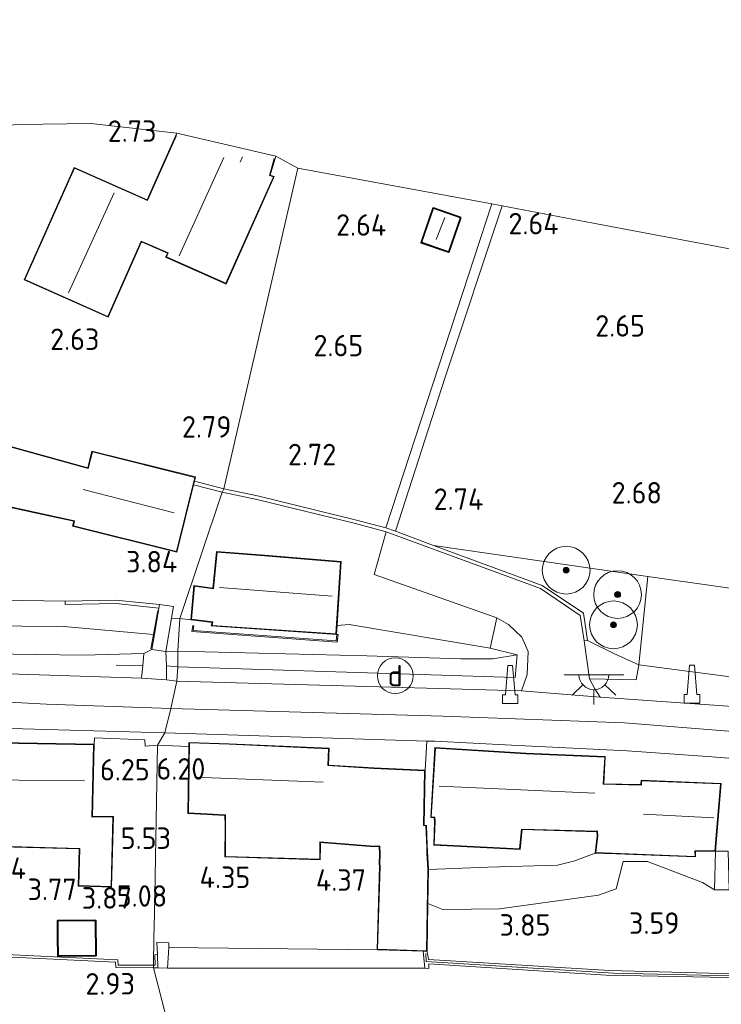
# Model space of a CAD drawing. Extents: x 141961 to 144947, y 416202 to 417778.
# Tile 77 of 122: x 143403 to 143462, y 417427 to 417509. Entities that reach past the tile are written whole.
import ezdxf
from ezdxf.enums import TextEntityAlignment as Align
from ezdxf.lldxf.tags import DXFTag

# ---------------------------------------------------------------- set-up
doc = ezdxf.new("R2010")
doc.units = 0
for name, color, linetype, lineweight in [('B-ME-BV-GELEIDECONSTRUCTIE-S', 210, 'Continuous', 25), ('B-ME-GR-BOOM-S', 90, 'Continuous', 25), ('B-ME-GR-GRAS-GV', 60, 'Continuous', 13), ('B-ME-GR-HAAG-G', 90, 'GR-HAAG1', 13), ('B-ME-GR-PERK-GV', 90, 'Continuous', 13), ('B-ME-GW-TALUD_KRUIN-G', 90, 'Continuous', 18), ('B-ME-GW-TALUD_TEEN-G', 90, 'Continuous', 18), ('B-ME-IE-MEUBILAIR_DIJKPAAL-S', 7, 'Continuous', 25), ('B-ME-IE-MEUBILAIR_WEGMEUBILAIR-S', 7, 'Continuous', 25), ('B-ME-IE-TERREINAFSCHEIDING_DOORGANG-G', 210, 'Continuous', 18), ('B-ME-IE-TERREINAFSCHEIDING_KUNSTMATIG_HEKWERK-G', 20, 'IE-TERREINAFSCHEIDING-KUNSTMATIG', 18), ('B-ME-IE-TERREINAFSCHEIDING_KUNSTMATIG_MUUR-GV', 90, 'Continuous', 18), ('B-ME-KG-GRENS_OPNAME-G', 210, 'KG-OPNAME', 18), ('B-ME-KG-KADASTRAAL_DAKRAND-G', 170, 'Continuous', 18), ('B-ME-KG-KADASTRAAL_NOK-G', 10, 'Continuous', 18), ('B-ME-OB-BEKLEDING_BETON-GV', 253, 'Continuous', 18), ('B-ME-OG-BEBOUWING_BEDRIJVEN-GV', 7, 'Continuous', 18), ('B-ME-OG-BEBOUWING_SCHUUR-GV', 7, 'Continuous', 35), ('B-ME-OG-BEBOUWING_TRAP-GV', 7, 'Continuous', 18), ('B-ME-OG-BEBOUWING_WONINGBOUW-GV', 7, 'Continuous', 18), ('B-ME-OG-HOOGTEPUNT-S', 7, 'Continuous', 25), ('B-ME-OG-TERREIN_GROEN_TUIN-GV', 7, 'Continuous', 18), ('B-ME-VH-VERHARDING_ASFALT-GV', 252, 'Continuous', 18), ('B-ME-VH-VERHARDING_STRAATBAKSTEEN-GV', 252, 'Continuous', 18), ('B-ME-VH-VERHARDING_TEGEL-GV', 252, 'Continuous', 18), ('B-ME-WH-WINTERBED-G', 150, 'WH-WINTERBED', 18)]:
    doc.layers.add(name, color=color, linetype=linetype, lineweight=lineweight)
doc.styles.add('NLCS-ISO', font='NLCS-ISO.ttf')
doc.styles.add('NLCS-ISO-ANNOTATIVE-T18', font='NLCS-ISO.ttf', dxfattribs={"height": 1.8})
doc.styles.get("Standard").update_dxf_attribs({"font": 'arial.ttf'})
doc.linetypes.add('GR-HAAG1', pattern='A,6,[176,NLCS.SHX,S=0.125,R=0,X=0,Y=0],-2', length=8)
doc.linetypes.add('IE-TERREINAFSCHEIDING-KUNSTMATIG', pattern='A,4,[82,NLCS.SHX,S=0.75,R=90,X=0,Y=0],4,-2', length=10)
tags = doc.linetypes.add('KG-OPNAME', pattern='A,5.5,-2,["O",Standard,S=1.8,R=0,X=-0.5,Y=-0.9],-2,5.5,-2,[5,NLCS.SHX,S=0.75,R=0,X=0,Y=0],-2', length=19).pattern_tags.tags
tags[6] = DXFTag(74, 10)
tags = doc.linetypes.add('WH-WINTERBED', pattern='A,6,-3.5,["WB",Standard,S=1.8,R=0,X=-1.5,Y=-0.9],-3.5,6,-3.5,6,-3.5,6,-3.5,6,-3.5', length=51).pattern_tags.tags
tags[6] = DXFTag(74, 10)

# ---------------------------------------------------------------- blocks, each defined once
blk = doc.blocks.new('SAL-HOOGTELABEL-SO')
at = {"color": 0, "linetype": 'ByBlock', "lineweight": -2, "style": 'NLCS-ISO-ANNOTATIVE-T18'}
blk.add_attdef('HOOGTE', text='', height=1.8, dxfattribs=at).set_placement((2.788, 0), align=Align.RIGHT)
blk = doc.blocks.new('SIE-WEG_GELEIDECONSTRUCTIE-SO')
at = {"color": 0, "linetype": 'ByBlock', "lineweight": 18}
blk.add_lwpolyline([(0.402, -0.867), (0.202, 1.587), (-0.202, 1.587), (-0.402, -0.867), (-0.65, -0.867), (-0.65, -1.587), (0.65, -1.587), (0.65, -0.867)], close=True, dxfattribs=at)
blk = doc.blocks.new('SGR-BOOM_01-SO')
at = {"linetype": 'ByBlock', "lineweight": 18}
h = blk.add_hatch(color=0, dxfattribs=at)
h.dxf.hatch_style = 1
edge = h.paths.add_edge_path()
edge.add_arc((0, 0), 0.25, 0, 360)
at = {"color": 0, "linetype": 'ByBlock', "lineweight": 18}
for radius in [2, 0.25]:
    blk.add_circle((0, 0), radius, dxfattribs=at)
blk = doc.blocks.new('SKL-ET_OV_LICHTPUNT-SO')
at = {"color": 0, "linetype": 'ByBlock', "lineweight": 18}
for points in [[(-1.25, 0), (-2.5, 0)], [(1.25, 0), (2.5, 0)], [(-0.915, -0.851), (-1.831, -1.703)], [(0, -1.25), (0, -2.5)], [(0.915, -0.851), (1.831, -1.703)]]:
    blk.add_lwpolyline(points, dxfattribs=at)
blk.add_lwpolyline([(0, 0), (1.25, 0, -1), (-1.25, 0)], format="xyb", close=True, dxfattribs=at)
blk = doc.blocks.new('SIE-DIJKPAAL-SO')
at = {"color": 0, "linetype": 'ByBlock', "lineweight": 18}
blk.add_circle((0, 0), 1.5, dxfattribs=at)
at = {"color": 0, "linetype": 'ByBlock', "lineweight": 18, "style": 'NLCS-ISO'}
blk.add_text('d', height=1.8, dxfattribs=at).set_placement((0, 0), align=Align.MIDDLE_CENTER)

msp = doc.modelspace()

# ---------------------------------------------------------------- linework, layer by layer
at = {"layer": 'B-ME-GR-GRAS-GV'}
for points in [[(143438.54, 417479.495, 2.81), (143434.375, 417466.58, 2.886), (143433.571, 417466.864, 2.88), (143442.471, 417494.05, 2.776), (143443.313, 417493.889, 2.793)], [(143489.728, 417479.276, 3.112), (143487.915, 417474.243, 3.112), (143478.041, 417477.603, 2.675), (143476.705, 417473.966, 2.719), (143486.299, 417470.569, 3.096), (143485.567, 417464.827, 3.148), (143483.414, 417458.945, 3.302), (143467.904, 417461.015, 2.719), (143455.531, 417462.784, 2.796), (143437.572, 417465.399, 2.888), (143434.375, 417466.58, 2.886), (143438.54, 417479.495, 2.81), (143443.313, 417493.889, 2.793), (143450.964, 417492.429, 2.655), (143491.814, 417484.728, 2.873)], [(143455.531, 417462.784, 2.796), (143454.77, 417455.372, 6.264), (143452.684, 417456.324, 6.005), (143450.478, 417457.427, 5.632), (143450.398, 417458.011, 5.082), (143450.14, 417459.704, 4.138), (143446.674, 417462.038, 4.245), (143437.572, 417465.399, 2.888)], [(143383.158, 417458.524, 5.08), (143383.161, 417458.118, 5.14), (143392.476, 417458.176, 4.934), (143392.473, 417458.694, 4.87), (143406.565, 417458.596, 5.213), (143414.094, 417457.93, 5.783), (143414.18, 417457.922, 5.79), (143413.969, 417456.658, 6.532), (143413.297, 417456.318, 6.577), (143408.172, 417456.181, 6.548), (143396.502, 417456.345, 6.512), (143380.604, 417456.048, 6.455), (143381.574, 417463.125, 3.987), (143381.639, 417463.599, 3.822), (143382.525, 417463.563, 3.879), (143382.569, 417460.033, 4.909), (143382.633, 417458.543, 5.076)], [(143535.52, 417445.055, 3.929), (143534.644, 417441.389, 6.297), (143530.242, 417442.008, 6.382), (143519.512, 417444.01, 6.358), (143504.209, 417447.301, 6.408), (143488.063, 417450.517, 6.398), (143477.21, 417452.459, 6.341), (143464.809, 417454.055, 6.236), (143454.77, 417455.372, 6.264), (143455.531, 417462.784, 2.796), (143467.904, 417461.015, 2.719), (143483.414, 417458.945, 3.302), (143487.878, 417457.104, 3.359), (143496.862, 417454.519, 3.322), (143510.03, 417451.184, 3.253), (143535.081, 417445.153, 3.929)], [(143416.146, 417456.533, 6.483), (143415.136, 417456.506, 6.532), (143415.609, 417459.301, 4.637), (143416.31, 417459.276, 4.103)], [(143445.434, 417454.557, 6.498), (143444.953, 417453.19, 6.554), (143416.038, 417453.995, 6.534), (143416.137, 417455.208, 6.628), (143444.41, 417454.322, 6.441), (143444.587, 417456.221, 6.224), (143442.316, 417456.785, 5.694), (143442.877, 417459.308, 5.394), (143443.867, 417458.756, 5.532), (143444.964, 417457.691, 5.967), (143445.503, 417456.492, 6.22)], [(143419.005, 417458.93, 4.111), (143418.942, 417458.64, 4.111), (143429.437, 417457.933, 4.111), (143429.484, 417458.675, 4.111), (143430.489, 417458.751, 4.447), (143442.316, 417456.785, 5.694), (143444.587, 417456.221, 6.224), (143442.548, 417455.886, 6.28), (143439.846, 417455.88, 6.397), (143431.991, 417456.12, 6.398), (143416.146, 417456.533, 6.483), (143416.31, 417459.276, 4.103), (143417.232, 417459.15, 4.111)], [(143417.299, 417458.167, 5.321), (143429.488, 417457.28, 5.596), (143429.567, 417457.919, 4.321), (143429.468, 417457.931, 4.08), (143429.401, 417457.387, 4.08), (143417.417, 417458.258, 4.08), (143417.49, 417458.655, 4.08), (143417.391, 417458.673, 4.021)], [(143396.502, 417456.345, 6.512), (143408.172, 417456.181, 6.548), (143413.297, 417456.318, 6.577), (143413.201, 417455.302, 6.589), (143413.102, 417454.259, 6.601), (143380.465, 417455.308, 6.585), (143380.604, 417456.048, 6.455)], [(143416.146, 417456.533, 6.483), (143416.137, 417455.208, 6.628), (143415.172, 417455.299, 6.565), (143415.136, 417456.506, 6.532)], [(143431.991, 417456.12, 6.398), (143439.846, 417455.88, 6.397), (143442.548, 417455.886, 6.28), (143444.587, 417456.221, 6.224), (143444.41, 417454.322, 6.441), (143416.137, 417455.208, 6.628), (143416.146, 417456.533, 6.483)], [(143416.137, 417455.208, 6.628), (143416.038, 417453.995, 6.534), (143415.19, 417454.131, 6.565), (143415.172, 417455.299, 6.565)], [(143339.638, 417410.301, 2.631), (143320.403, 417409.72, 2.656), (143321.108, 417419.504, 2.631), (143321.822, 417435.377, 2.32), (143334.86, 417434.726, 2.133), (143354.226, 417433.623, 2.195), (143368.434, 417432.842, 2.6), (143376.874, 417432.225, 2.617), (143381.572, 417431.979, 2.942), (143386.805, 417431.639, 2.942), (143394.668, 417431.213, 3.06), (143410.923, 417430.439, 3.06), (143410.938, 417429.986, 3.06), (143414.088, 417429.974, 3.06), (143418.683, 417412.182, 2.471), (143397.275, 417411.731, 2.475), (143384.743, 417411.318, 2.333), (143373.53, 417411.066, 2.556), (143356.588, 417410.777, 2.737)]]:
    msp.add_polyline3d(points, close=True, dxfattribs=at)
for points in [[(143463.443, 417451.816, 6.577), (143451.546, 417452.655, 6.469), (143451.097, 417453.369, 6.538), (143450.647, 417454.196, 6.426), (143454.55, 417454.114, 6.402), (143454.77, 417455.372, 6.264), (143464.809, 417454.055, 6.236)], [(143467.338, 417409.802, 2.571), (143432.093, 417411.821, 2.54), (143418.683, 417412.182, 2.471), (143414.088, 417429.974, 3.06), (143414.455, 417429.972, 3.06), (143415.259, 417429.947, 3.084), (143436.844, 417429.938, 2.711), (143437.189, 417429.896, 2.711), (143437.17, 417430.301, 2.824), (143452.051, 417429.357, 2.719), (143463.658, 417429.133, 2.529)]]:
    msp.add_polyline3d(points, dxfattribs=at)
at = {"layer": 'B-ME-GR-HAAG-G'}
msp.add_polyline3d([(143392.473, 417458.694, 4.87), (143406.565, 417458.596, 5.213), (143414.094, 417457.93, 5.783), (143414.18, 417457.922, 5.79)], dxfattribs=at)
at = {"layer": 'B-ME-GR-PERK-GV'}
msp.add_polyline3d([(143454.77, 417455.372, 6.264), (143454.55, 417454.114, 6.402), (143450.647, 417454.196, 6.426), (143450.189, 417457.385, 6.288), (143450.478, 417457.427, 5.632), (143452.684, 417456.324, 6.005)], close=True, dxfattribs=at)
at = {"layer": 'B-ME-GW-TALUD_KRUIN-G'}
for points in [[(143450.478, 417457.427, 5.632), (143452.684, 417456.324, 6.005), (143454.77, 417455.372, 6.264), (143464.809, 417454.055, 6.236), (143477.21, 417452.459, 6.341), (143488.063, 417450.517, 6.398), (143504.209, 417447.301, 6.408), (143519.512, 417444.01, 6.358), (143530.242, 417442.008, 6.382), (143534.644, 417441.389, 6.297)], [(143380.604, 417456.048, 6.455), (143396.502, 417456.345, 6.512), (143408.172, 417456.181, 6.548), (143413.297, 417456.318, 6.577), (143413.969, 417456.658, 6.532)], [(143415.136, 417456.506, 6.532), (143416.146, 417456.533, 6.483)], [(143416.146, 417456.533, 6.483), (143431.991, 417456.12, 6.398), (143439.846, 417455.88, 6.397), (143442.548, 417455.886, 6.28), (143444.587, 417456.221, 6.224)], [(143437.136, 417438.201, 6.162), (143442.13, 417438.406, 6.274), (143447.956, 417438.584, 6.237), (143449.424, 417438.945, 6.312), (143451.13, 417439.59, 6.414)]]:
    msp.add_polyline3d(points, dxfattribs=at)
at = {"layer": 'B-ME-GW-TALUD_TEEN-G'}
for points in [[(143406.677, 417460.706, 4.321), (143397.751, 417460.871, 4.268), (143392.459, 417460.891, 4.599)], [(143416.31, 417459.276, 4.103), (143415.609, 417459.301, 4.637)], [(143417.232, 417459.15, 4.111), (143416.31, 417459.276, 4.103)], [(143444.587, 417456.221, 6.224), (143442.316, 417456.785, 5.694), (143430.489, 417458.751, 4.447), (143429.484, 417458.675, 4.111)], [(143437.092, 417435.363, 3.99), (143438.348, 417434.862, 4.059), (143443.113, 417434.901, 4.061), (143451.41, 417436.057, 4.095), (143452.87, 417436.598, 4.352), (143453.461, 417438.871, 4.171), (143455.506, 417438.869, 4.171), (143460.11, 417437.106, 4.054), (143461.137, 417436.507, 4.245)]]:
    msp.add_polyline3d(points, dxfattribs=at)
at = {"layer": 'B-ME-IE-TERREINAFSCHEIDING_DOORGANG-G'}
for points in [[(143413.393, 417448.565, 6.463), (143414.42, 417448.628, 6.459)], [(143414.42, 417448.628, 6.459), (143414.991, 417448.605, 6.44)], [(143444.108, 417448.645, 6.449), (143445.249, 417448.588, 6.456)], [(143453.8, 417448.165, 6.503), (143460.55, 417447.688, 6.529)]]:
    msp.add_polyline3d(points, dxfattribs=at)
at = {"layer": 'B-ME-IE-TERREINAFSCHEIDING_KUNSTMATIG_HEKWERK-G'}
for points in [[(143433.571, 417466.864, 2.88), (143442.471, 417494.05, 2.776)], [(143434.375, 417466.58, 2.886), (143438.54, 417479.495, 2.81), (143443.313, 417493.889, 2.793)], [(143483.414, 417458.945, 3.302), (143467.904, 417461.015, 2.719), (143455.531, 417462.784, 2.796), (143437.572, 417465.399, 2.888), (143434.375, 417466.58, 2.886), (143433.571, 417466.864, 2.88)], [(143455.531, 417462.784, 2.796), (143454.77, 417455.372, 6.264), (143454.55, 417454.114, 6.402), (143450.647, 417454.196, 6.426), (143450.189, 417457.385, 6.288)], [(143414.445, 417459.935, 4.706), (143414.094, 417457.93, 5.783), (143413.881, 417456.716, 6.414)], [(143416.137, 417455.208, 6.628), (143415.172, 417455.299, 6.565), (143415.136, 417456.506, 6.532)], [(143444.587, 417456.221, 6.224), (143444.41, 417454.322, 6.441), (143416.137, 417455.208, 6.628)], [(143413.201, 417455.302, 6.589), (143410.977, 417455.35, 6.589)], [(143409.127, 417448.714, 6.636), (143409.159, 417449.254, 6.479), (143413.371, 417449.088, 6.479), (143413.393, 417448.565, 6.463)], [(143437.68, 417448.963, 6.414), (143444.108, 417448.645, 6.449)], [(143417.058, 417448.522, 6.372), (143414.991, 417448.605, 6.44)], [(143445.249, 417448.588, 6.456), (143453.8, 417448.165, 6.503)], [(143460.55, 417447.688, 6.529), (143465.522, 417447.29, 6.665), (143479.315, 417445.224, 6.568)], [(143432.836, 417431.479, 3.875), (143415.381, 417431.663, 4.319)], [(143436.931, 417431.154, 3.715), (143436.967, 417430.487, 3.715), (143452.649, 417429.521, 3.682), (143462.473, 417429.299, 3.185), (143463.659, 417429.31, 2.529), (143467.547, 417429.285, 2.521)], [(143415.259, 417429.947, 3.084), (143436.844, 417429.938, 2.711)]]:
    msp.add_polyline3d(points, dxfattribs=at)
at = {"layer": 'B-ME-IE-TERREINAFSCHEIDING_KUNSTMATIG_MUUR-GV'}
for points in [[(143419.984, 417470.141, 2.832), (143419.86, 417469.86, 3.773), (143417.452, 417470.469, 3.673), (143417.527, 417470.77, 2.832)], [(143450.478, 417457.427, 5.632), (143450.189, 417457.385, 6.288), (143449.863, 417459.529, 6.245), (143446.536, 417461.769, 5.628), (143433.6, 417466.546, 3.966), (143431.043, 417467.221, 4.072), (143422.749, 417469.259, 3.961), (143419.86, 417469.86, 3.773), (143419.984, 417470.141, 2.832), (143422.816, 417469.551, 2.832), (143431.117, 417467.512, 2.832), (143433.571, 417466.864, 2.88), (143434.375, 417466.58, 2.886), (143437.572, 417465.399, 2.888), (143446.674, 417462.038, 4.245), (143450.14, 417459.704, 4.138), (143450.398, 417458.011, 5.082)], [(143410.938, 417460.812, 3.972), (143414.584, 417460.449, 3.98), (143414.546, 417460.119, 4.499), (143410.97, 417460.526, 4.499), (143406.699, 417460.45, 4.321), (143406.677, 417460.706, 4.321)], [(143417.417, 417458.258, 4.08), (143429.401, 417457.387, 4.08), (143429.468, 417457.931, 4.08), (143429.567, 417457.919, 4.321), (143429.488, 417457.28, 5.596), (143417.299, 417458.167, 5.321), (143417.391, 417458.673, 4.021), (143417.49, 417458.655, 4.08)], [(143387.205, 417436.7, 3.998), (143387.012, 417431.828, 3.86), (143394.678, 417431.412, 3.885), (143411.117, 417430.63, 4.142), (143411.131, 417430.185, 4.129), (143414.097, 417430.174, 4.099), (143414.088, 417429.974, 3.06), (143410.938, 417429.986, 3.06), (143410.923, 417430.439, 3.06), (143394.668, 417431.213, 3.06), (143386.805, 417431.639, 2.942), (143381.572, 417431.979, 2.942), (143376.874, 417432.225, 2.617), (143376.884, 417432.425, 3.392), (143381.584, 417432.179, 3.667), (143386.813, 417431.841, 3.636), (143387.005, 417436.707, 3.754)], [(143414.419, 417431.071, 3.723), (143414.455, 417429.972, 3.06), (143414.088, 417429.974, 3.06), (143414.097, 417430.174, 4.099), (143414.248, 417430.173, 4.098), (143414.219, 417431.064, 4.079)], [(143437.145, 417430.661, 3.751), (143452.329, 417429.726, 3.695), (143461.7, 417429.482, 3.297), (143463.659, 417429.441, 2.529), (143463.659, 417429.31, 2.529), (143463.658, 417429.133, 2.529), (143452.051, 417429.357, 2.719), (143437.17, 417430.301, 2.824), (143437.189, 417429.896, 2.711), (143436.844, 417429.938, 2.711), (143436.711, 417431.355, 3.875), (143437.036, 417431.345, 3.7)]]:
    msp.add_polyline3d(points, close=True, dxfattribs=at)
at = {"layer": 'B-ME-KG-GRENS_OPNAME-G'}
for points in [[(143426.204, 417497.037, 3.075), (143424.346, 417498.041, 2.755), (143416.038, 417499.973, 2.755), (143408.852, 417500.783, 2.641), (143402.799, 417500.703, 2.848), (143401.438, 417500.622, 2.718), (143396.939, 417500.643, 2.791), (143396.475, 417500.721, 2.779), (143386.868, 417500.745, 2.909), (143381.646, 417506.484, 3.026), (143375.975, 417509.493, 3.026), (143370.61, 417500.875, 3.026), (143356.952, 417501.279, 2.938), (143355.375, 417501.325, 2.938), (143350.66, 417501.465, 2.788), (143349.381, 417501.502, 2.788), (143346.739, 417501.58, 3.014), (143306.225, 417502.418, 2.453)], [(143566.148, 417471.003, 3.148), (143553.716, 417473.298, 3.075), (143531.128, 417477.521, 3.092), (143495.668, 417484.124, 3.092), (143491.814, 417484.728, 2.873), (143450.964, 417492.429, 2.655), (143443.313, 417493.889, 2.793), (143442.471, 417494.05, 2.776), (143426.204, 417497.037, 3.075)]]:
    msp.add_polyline3d(points, dxfattribs=at)
at = {"layer": 'B-ME-KG-KADASTRAAL_DAKRAND-G'}
msp.add_polyline3d([(143424.223, 417497.836, 5.299), (143423.818, 417496.432, 5.635), (143424.144, 417496.307, 5.635), (143420.154, 417487.383, 5.656), (143415.177, 417489.595, 7.895), (143415.325, 417489.927, 7.895), (143414.245, 417490.408, 5.558), (143413.074, 417490.928, 7.871), (143410.263, 417484.605, 7.871), (143403.319, 417487.691, 7.871), (143407.473, 417497.04, 7.871), (143413.582, 417494.325, 8.386), (143414.225, 417495.771, 5.481), (143416.033, 417499.77, 5.481)], dxfattribs=at)
for points in [[(143438.82, 417490.047, 4.349), (143436.593, 417490.82, 4.274), (143437.573, 417493.642, 4.336), (143439.8, 417492.868, 4.336)], [(143408.631, 417471.854, 7.198), (143408.975, 417473.236, 6.37), (143417.558, 417471.098, 6.37), (143416.013, 417464.892, 6.366), (143407.378, 417467.043, 6.366), (143407.481, 417467.458, 6.703), (143406.074, 417467.763, 6.009), (143401.346, 417468.788, 6.009), (143400.145, 417469.048, 6.577), (143392.175, 417471.236, 6.577), (143393.807, 417476.625, 6.577), (143397.401, 417475.531, 6.577), (143401.757, 417474.125, 6.577), (143401.671, 417473.764, 6.577)], [(143429.39, 417457.986, 6.977), (143419.003, 417458.686, 6.977), (143419.065, 417458.973, 6.973), (143417.286, 417459.194, 6.544), (143417.53, 417461.97, 6.544), (143419.12, 417461.762, 6.855), (143419.432, 417464.826, 6.859), (143423.412, 417464.524, 6.977), (143429.773, 417463.991, 6.977)], [(143408.919, 417442.592, 9.043), (143410.688, 417442.618, 6.505), (143410.537, 417436.794, 6.418), (143407.826, 417436.864, 6.405), (143407.907, 417439.984, 6.461), (143400.104, 417440.186, 6.493), (143400.095, 417439.83, 6.455), (143396.989, 417439.91, 6.455), (143397.051, 417441.748, 7.905), (143393.724, 417441.84, 6.461), (143393.89, 417448.355, 8.499), (143397.045, 417448.467, 9.361), (143397.055, 417448.83, 8.986), (143399.803, 417448.759, 8.961), (143399.817, 417449.295, 8.574), (143401.175, 417449.334, 8.586), (143401.161, 417448.802, 9.018), (143409.075, 417448.665, 9.074)], [(143436.987, 417431.397, 6.451), (143432.887, 417431.527, 6.451), (143433.091, 417438.48, 6.824), (143433.074, 417438.675, 6.451), (143433.093, 417439.489, 6.398), (143433.056, 417440.186, 8.155), (143432.56, 417440.172, 8.419), (143428.03, 417440.528, 8.804), (143428.043, 417440.166, 6.845), (143428.029, 417439.072, 6.873), (143420.118, 417439.312, 6.942), (143420.144, 417441.906, 6.918), (143420.123, 417442.782, 9.433), (143417.037, 417442.964, 9.429), (143417.111, 417448.821, 9.044), (143420.425, 417448.713, 9.08), (143428.776, 417448.334, 9.271), (143428.723, 417446.923, 10.902), (143432.563, 417446.684, 8.581), (143436.827, 417446.483, 8.614), (143436.721, 417441.891, 8.435), (143436.924, 417441.867, 8.09), (143436.999, 417440.022, 8.208), (143437.019, 417439.609, 6.451), (143437.086, 417438.2, 6.707)], [(143437.726, 417448.387, 9.624), (143437.384, 417442.613, 9.959), (143437.683, 417442.603, 10.008), (143437.705, 417442.233, 9.324), (143437.637, 417440.302, 9.324), (143444.781, 417439.94, 9.348), (143444.956, 417441.604, 9.429), (143451.321, 417441.412, 9.437), (143451.339, 417441.043, 9.033), (143451.186, 417439.638, 9.037), (143459.493, 417439.311, 9.041), (143459.48, 417439.782, 9.195), (143461.162, 417439.787, 9.215), (143461.636, 417445.385, 9.215), (143455.016, 417445.649, 9.215), (143455.005, 417445.284, 9.215), (143451.797, 417445.359, 9.235), (143451.918, 417447.639, 9.369), (143445.307, 417447.913, 9.373)], [(143406.119, 417430.982, 5.374), (143406.106, 417432.566, 5.374), (143406.096, 417433.871, 5.374), (143409.204, 417433.897, 5.374), (143409.228, 417431.007, 5.374)]]:
    msp.add_polyline3d(points, close=True, dxfattribs=at)
at = {"layer": 'B-ME-KG-KADASTRAAL_NOK-G'}
for points in [[(143416.234, 417489.683, 8.776), (143419.987, 417497.937, 8.776)], [(143421.359, 417497.544, 6.735), (143421.556, 417497.998, 6.735)], [(143406.957, 417486.573, 10.095), (143410.788, 417494.964, 10.095)], [(143438.528, 417492.912, 5.005), (143437.797, 417491.064, 5.03)], [(143408.204, 417470.093, 8.147), (143415.829, 417468.123, 8.147)], [(143419.635, 417461.872, 10.271), (143429.081, 417461.147, 10.271)], [(143397.266, 417445.758, 12.107), (143408.302, 417445.65, 12.107)], [(143417.557, 417445.962, 12.339), (143428.318, 417445.522, 12.339)], [(143438.055, 417445.212, 13.23), (143451.106, 417444.601, 13.221)], [(143455.17, 417442.856, 12.594), (143461.075, 417442.546, 12.594)]]:
    msp.add_polyline3d(points, dxfattribs=at)
at = {"layer": 'B-ME-OB-BEKLEDING_BETON-GV'}
msp.add_polyline3d([(143436.711, 417431.355, 3.875), (143436.844, 417429.938, 2.711), (143415.259, 417429.947, 3.084), (143415.381, 417431.663, 4.319), (143432.836, 417431.479, 3.875)], close=True, dxfattribs=at)
at = {"layer": 'B-ME-OG-BEBOUWING_BEDRIJVEN-GV'}
msp.add_polyline3d([(143401.731, 417473.799, 3.237), (143408.595, 417471.916, 3.237), (143408.939, 417473.297, 3.237), (143417.619, 417471.134, 2.832), (143417.527, 417470.77, 2.832), (143417.452, 417470.469, 3.673), (143416.049, 417464.831, 3.237), (143407.317, 417467.007, 3.237), (143407.42, 417467.42, 3.237), (143406.063, 417467.714, 3.237), (143401.335, 417468.739, 3.237), (143400.133, 417468.999, 3.237), (143393.059, 417470.941, 3.237), (143392.112, 417471.201, 3.237), (143393.682, 417476.385, 3.237), (143393.774, 417476.687, 2.875), (143397.416, 417475.579, 3.237), (143401.816, 417474.158, 3.237)], close=True, dxfattribs=at)
at = {"layer": 'B-ME-OG-BEBOUWING_SCHUUR-GV'}
for points in [[(143439.863, 417492.899, 2.674), (143438.851, 417489.983, 2.674), (143436.529, 417490.789, 2.674), (143437.542, 417493.705, 2.674)], [(143409.278, 417430.957, 3.747), (143406.069, 417430.932, 3.747), (143406.056, 417432.566, 3.747), (143406.046, 417433.921, 3.747), (143409.254, 417433.947, 3.747)]]:
    msp.add_polyline3d(points, close=True, dxfattribs=at)
at = {"layer": 'B-ME-OG-BEBOUWING_TRAP-GV'}
for points in [[(143415.609, 417459.301, 4.637), (143415.136, 417456.506, 6.532), (143413.969, 417456.658, 6.532), (143414.18, 417457.922, 5.79), (143414.546, 417460.119, 4.499), (143414.584, 417460.449, 3.98), (143415.773, 417460.27, 3.98)], [(143462.281, 417439.74, 6.402), (143462.359, 417436.496, 4.177), (143461.137, 417436.507, 4.245), (143461.208, 417439.737, 6.414)], [(143415.381, 417431.663, 4.319), (143415.259, 417429.947, 3.084), (143414.455, 417429.972, 3.06), (143414.419, 417431.071, 3.723), (143414.364, 417432.124, 4.342), (143415.39, 417432.048, 4.435)]]:
    msp.add_polyline3d(points, close=True, dxfattribs=at)
at = {"layer": 'B-ME-OG-BEBOUWING_WONINGBOUW-GV'}
for points in [[(143424.211, 417496.335, 2.755), (143420.179, 417487.317, 2.755), (143415.111, 417489.57, 2.755), (143415.259, 417489.902, 2.755), (143414.225, 417490.362, 2.755), (143413.099, 417490.862, 2.755), (143410.288, 417484.539, 2.755), (143403.253, 417487.666, 2.755), (143407.448, 417497.106, 2.755), (143413.557, 417494.391, 2.755), (143414.179, 417495.791, 2.755), (143416.038, 417499.973, 2.755), (143424.346, 417498.041, 2.755), (143423.879, 417496.462, 2.755)], [(143429.826, 417464.037, 4.111), (143429.484, 417458.675, 4.111), (143429.437, 417457.933, 4.111), (143418.942, 417458.64, 4.111), (143419.005, 417458.93, 4.111), (143417.232, 417459.15, 4.111), (143417.485, 417462.026, 4.111), (143419.075, 417461.818, 4.111), (143419.387, 417464.88, 4.111), (143423.416, 417464.574, 4.111)], [(143401.212, 417448.851, 6.593), (143409.127, 417448.714, 6.636), (143408.969, 417442.643, 5.905), (143410.739, 417442.667, 5.493), (143410.586, 417436.743, 5.224), (143409.777, 417436.764, 4.124), (143407.774, 417436.815, 4.161), (143407.855, 417439.935, 4.161), (143400.153, 417440.135, 4.161), (143400.144, 417439.779, 4.161), (143396.937, 417439.862, 4.161), (143396.985, 417441.699, 4.161), (143393.673, 417441.785, 4.161), (143393.69, 417442.43, 4.275), (143393.845, 417448.403, 6.486), (143396.997, 417448.526, 6.455), (143397.006, 417448.881, 6.424), (143399.754, 417448.81, 6.555), (143399.768, 417449.343, 6.43), (143401.226, 417449.385, 6.393)], [(143436.972, 417441.912, 6.35), (143437.039, 417440.258, 6.35), (143437.136, 417438.201, 6.162), (143437.092, 417435.363, 3.99), (143437.036, 417431.345, 3.7), (143436.711, 417431.355, 3.875), (143432.836, 417431.479, 3.875), (143433.041, 417438.479, 4.269), (143433.024, 417438.673, 4.269), (143433.043, 417439.488, 4.269), (143433.009, 417440.135, 4.269), (143432.559, 417440.122, 4.269), (143428.082, 417440.474, 4.269), (143428.093, 417440.167, 4.269), (143428.078, 417439.02, 4.269), (143420.168, 417439.261, 4.472), (143420.068, 417439.264, 6.122), (143420.094, 417441.906, 6.078), (143420.074, 417442.735, 6.078), (143416.986, 417442.917, 6.078), (143417.058, 417448.522, 6.372), (143417.062, 417448.873, 6.39), (143420.427, 417448.763, 6.39), (143428.828, 417448.382, 6.39), (143428.775, 417446.97, 6.39), (143432.566, 417446.734, 6.39), (143436.878, 417446.531, 6.39), (143436.772, 417441.935, 6.35)], [(143451.85, 417445.408, 6.414), (143454.957, 417445.335, 6.414), (143454.968, 417445.701, 6.414), (143461.69, 417445.433, 6.414), (143461.208, 417439.737, 6.414), (143459.531, 417439.732, 6.414), (143459.545, 417439.259, 6.414), (143452.865, 417439.522, 6.095), (143451.916, 417439.559, 6.326), (143451.13, 417439.59, 6.414), (143451.289, 417441.044, 6.414), (143451.273, 417441.363, 6.414), (143445.001, 417441.553, 6.414), (143444.826, 417439.888, 6.414), (143437.585, 417440.255, 6.414), (143437.655, 417442.232, 6.414), (143437.636, 417442.555, 6.414), (143437.331, 417442.565, 6.414), (143437.564, 417446.494, 6.414), (143437.679, 417448.44, 6.414), (143445.309, 417447.963, 6.414), (143451.971, 417447.687, 6.414)]]:
    msp.add_polyline3d(points, close=True, dxfattribs=at)
at = {"layer": 'B-ME-OG-TERREIN_GROEN_TUIN-GV'}
for points in [[(143402.799, 417500.703, 2.848), (143408.852, 417500.783, 2.641), (143416.038, 417499.973, 2.755), (143414.179, 417495.791, 2.755), (143413.557, 417494.391, 2.755), (143407.448, 417497.106, 2.755), (143403.253, 417487.666, 2.755), (143410.288, 417484.539, 2.755), (143413.099, 417490.862, 2.755), (143414.225, 417490.362, 2.755), (143415.259, 417489.902, 2.755), (143415.111, 417489.57, 2.755), (143420.179, 417487.317, 2.755), (143424.211, 417496.335, 2.755), (143423.879, 417496.462, 2.755), (143424.346, 417498.041, 2.755), (143426.204, 417497.037, 3.075), (143419.984, 417470.141, 2.832), (143417.527, 417470.77, 2.832), (143417.619, 417471.134, 2.832), (143408.939, 417473.297, 3.237), (143408.595, 417471.916, 3.237), (143401.731, 417473.799, 3.237)], [(143400.153, 417440.135, 4.161), (143407.855, 417439.935, 4.161), (143407.774, 417436.815, 4.161), (143409.777, 417436.764, 4.124), (143410.586, 417436.743, 5.224), (143410.739, 417442.667, 5.493), (143408.969, 417442.643, 5.905), (143409.127, 417448.714, 6.636), (143409.159, 417449.254, 6.479), (143413.371, 417449.088, 6.479), (143413.393, 417448.565, 6.463), (143414.42, 417448.628, 6.459), (143414.166, 417434.451, 5.234), (143414.135, 417432.514, 4.621), (143414.097, 417430.174, 4.099), (143411.131, 417430.185, 4.129), (143411.117, 417430.63, 4.142), (143394.678, 417431.412, 3.885)], [(143462.281, 417439.74, 6.402), (143461.208, 417439.737, 6.414), (143461.69, 417445.433, 6.414), (143454.968, 417445.701, 6.414), (143454.957, 417445.335, 6.414), (143451.85, 417445.408, 6.414), (143451.971, 417447.687, 6.414), (143445.309, 417447.963, 6.414), (143437.679, 417448.44, 6.414), (143437.564, 417446.494, 6.414), (143437.331, 417442.565, 6.414), (143437.636, 417442.555, 6.414), (143437.655, 417442.232, 6.414), (143437.585, 417440.255, 6.414), (143444.826, 417439.888, 6.414), (143445.001, 417441.553, 6.414), (143451.273, 417441.363, 6.414), (143451.289, 417441.044, 6.414), (143451.13, 417439.59, 6.414), (143449.424, 417438.945, 6.312), (143447.956, 417438.584, 6.237), (143442.13, 417438.406, 6.274), (143437.136, 417438.201, 6.162), (143437.039, 417440.258, 6.35), (143436.972, 417441.912, 6.35), (143436.772, 417441.935, 6.35), (143436.878, 417446.531, 6.39), (143437.016, 417448.988, 6.414), (143437.68, 417448.963, 6.414), (143444.108, 417448.645, 6.449), (143445.249, 417448.588, 6.456), (143453.8, 417448.165, 6.503), (143460.55, 417447.688, 6.529), (143465.522, 417447.29, 6.665)], [(143461.7, 417429.482, 3.297), (143452.329, 417429.726, 3.695), (143437.145, 417430.661, 3.751), (143437.036, 417431.345, 3.7), (143437.092, 417435.363, 3.99), (143438.348, 417434.862, 4.059), (143443.113, 417434.901, 4.061), (143451.41, 417436.057, 4.095), (143452.87, 417436.598, 4.352), (143453.461, 417438.871, 4.171), (143455.506, 417438.869, 4.171), (143460.11, 417437.106, 4.054), (143461.137, 417436.507, 4.245), (143462.359, 417436.496, 4.177)]]:
    msp.add_polyline3d(points, dxfattribs=at)
for points in [[(143442.471, 417494.05, 2.776), (143433.571, 417466.864, 2.88), (143431.117, 417467.512, 2.832), (143422.816, 417469.551, 2.832), (143419.984, 417470.141, 2.832), (143426.204, 417497.037, 3.075)], [(143436.529, 417490.789, 2.674), (143438.851, 417489.983, 2.674), (143439.863, 417492.899, 2.674), (143437.542, 417493.705, 2.674)], [(143406.063, 417467.714, 3.237), (143407.42, 417467.42, 3.237), (143407.317, 417467.007, 3.237), (143416.049, 417464.831, 3.237), (143417.452, 417470.469, 3.673), (143419.86, 417469.86, 3.773), (143416.31, 417459.276, 4.103), (143415.609, 417459.301, 4.637), (143415.773, 417460.27, 3.98), (143414.584, 417460.449, 3.98), (143410.938, 417460.812, 3.972), (143406.677, 417460.706, 4.321), (143397.751, 417460.871, 4.268), (143392.459, 417460.891, 4.599), (143392.416, 417467.657, 3.765), (143392.065, 417467.655, 3.765), (143392.389, 417468.692, 3.327), (143392.669, 417469.704, 3.274), (143393.059, 417470.941, 3.237), (143400.133, 417468.999, 3.237), (143401.335, 417468.739, 3.237)], [(143433.6, 417466.546, 3.966), (143432.607, 417462.943, 4.164), (143442.877, 417459.308, 5.394), (143442.316, 417456.785, 5.694), (143430.489, 417458.751, 4.447), (143429.484, 417458.675, 4.111), (143429.826, 417464.037, 4.111), (143423.416, 417464.574, 4.111), (143419.387, 417464.88, 4.111), (143419.075, 417461.818, 4.111), (143417.485, 417462.026, 4.111), (143417.232, 417459.15, 4.111), (143416.31, 417459.276, 4.103), (143419.86, 417469.86, 3.773), (143422.749, 417469.259, 3.961), (143431.043, 417467.221, 4.072)], [(143406.677, 417460.706, 4.321), (143406.699, 417460.45, 4.321), (143410.97, 417460.526, 4.499), (143414.546, 417460.119, 4.499), (143414.18, 417457.922, 5.79), (143414.094, 417457.93, 5.783), (143406.565, 417458.596, 5.213), (143392.473, 417458.694, 4.87), (143392.459, 417460.891, 4.599), (143397.751, 417460.871, 4.268)], [(143420.168, 417439.261, 4.472), (143428.078, 417439.02, 4.269), (143428.093, 417440.167, 4.269), (143428.082, 417440.474, 4.269), (143432.559, 417440.122, 4.269), (143433.009, 417440.135, 4.269), (143433.043, 417439.488, 4.269), (143433.024, 417438.673, 4.269), (143433.041, 417438.479, 4.269), (143432.836, 417431.479, 3.875), (143415.381, 417431.663, 4.319), (143415.39, 417432.048, 4.435), (143414.364, 417432.124, 4.342), (143414.419, 417431.071, 3.723), (143414.219, 417431.064, 4.079), (143414.248, 417430.173, 4.098), (143414.097, 417430.174, 4.099), (143414.135, 417432.514, 4.621), (143414.166, 417434.451, 5.234), (143414.42, 417448.628, 6.459), (143414.991, 417448.605, 6.44), (143417.058, 417448.522, 6.372), (143416.986, 417442.917, 6.078), (143420.074, 417442.735, 6.078), (143420.094, 417441.906, 6.078), (143420.068, 417439.264, 6.122)], [(143461.208, 417439.737, 6.414), (143461.137, 417436.507, 4.245), (143460.11, 417437.106, 4.054), (143455.506, 417438.869, 4.171), (143453.461, 417438.871, 4.171), (143452.87, 417436.598, 4.352), (143451.41, 417436.057, 4.095), (143443.113, 417434.901, 4.061), (143438.348, 417434.862, 4.059), (143437.092, 417435.363, 3.99), (143437.136, 417438.201, 6.162), (143442.13, 417438.406, 6.274), (143447.956, 417438.584, 6.237), (143449.424, 417438.945, 6.312), (143451.13, 417439.59, 6.414), (143451.916, 417439.559, 6.326), (143452.865, 417439.522, 6.095), (143459.545, 417439.259, 6.414), (143459.531, 417439.732, 6.414)], [(143406.056, 417432.566, 3.747), (143406.069, 417430.932, 3.747), (143409.278, 417430.957, 3.747), (143409.254, 417433.947, 3.747), (143406.046, 417433.921, 3.747)]]:
    msp.add_polyline3d(points, close=True, dxfattribs=at)
at = {"layer": 'B-ME-VH-VERHARDING_ASFALT-GV'}
for points in [[(143317.63, 417459.423, 6.901), (143340.82, 417457.941, 6.845), (143368.979, 417455.775, 6.642), (143378.442, 417455.351, 6.585), (143380.465, 417455.308, 6.585), (143413.102, 417454.259, 6.601), (143415.19, 417454.131, 6.565), (143416.038, 417453.995, 6.534), (143415.55, 417451.711, 6.642), (143415.048, 417449.674, 6.523), (143393.19, 417450.284, 6.401), (143391.798, 417451.028, 6.429), (143390.614, 417451.34, 6.528), (143375.755, 417452.225, 6.548), (143342.948, 417454.585, 6.628), (143305.81, 417457.597, 6.891)], [(143465.522, 417447.29, 6.665), (143460.55, 417447.688, 6.529), (143453.8, 417448.165, 6.503), (143445.249, 417448.588, 6.456), (143444.108, 417448.645, 6.449), (143437.68, 417448.963, 6.414), (143437.016, 417448.988, 6.414), (143415.048, 417449.674, 6.523), (143415.55, 417451.711, 6.642), (143416.038, 417453.995, 6.534), (143444.953, 417453.19, 6.554), (143451.546, 417452.655, 6.469), (143463.443, 417451.816, 6.577)]]:
    msp.add_polyline3d(points, dxfattribs=at)
at = {"layer": 'B-ME-VH-VERHARDING_STRAATBAKSTEEN-GV'}
for points in [[(143451.097, 417453.369, 6.538), (143451.546, 417452.655, 6.469), (143444.953, 417453.19, 6.554), (143445.434, 417454.557, 6.498), (143445.503, 417456.492, 6.22), (143444.964, 417457.691, 5.967), (143443.867, 417458.756, 5.532), (143442.877, 417459.308, 5.394), (143432.607, 417462.943, 4.164), (143433.6, 417466.546, 3.966), (143446.536, 417461.769, 5.628), (143449.863, 417459.529, 6.245), (143450.189, 417457.385, 6.288), (143450.647, 417454.196, 6.426)], [(143415.048, 417449.674, 6.523), (143414.42, 417448.628, 6.459), (143413.393, 417448.565, 6.463), (143413.371, 417449.088, 6.479), (143409.159, 417449.254, 6.479), (143409.127, 417448.714, 6.636), (143401.212, 417448.851, 6.593), (143401.226, 417449.385, 6.393), (143399.768, 417449.343, 6.43), (143399.754, 417448.81, 6.555), (143397.006, 417448.881, 6.424), (143396.997, 417448.526, 6.455), (143393.845, 417448.403, 6.486), (143393.181, 417450.084, 6.401), (143393.19, 417450.284, 6.401)], [(143437.016, 417448.988, 6.414), (143436.878, 417446.531, 6.39), (143432.566, 417446.734, 6.39), (143428.775, 417446.97, 6.39), (143428.828, 417448.382, 6.39), (143420.427, 417448.763, 6.39), (143417.062, 417448.873, 6.39), (143417.058, 417448.522, 6.372), (143414.991, 417448.605, 6.44), (143414.42, 417448.628, 6.459), (143415.048, 417449.674, 6.523)]]:
    msp.add_polyline3d(points, close=True, dxfattribs=at)
at = {"layer": 'B-ME-VH-VERHARDING_TEGEL-GV'}
msp.add_polyline3d([(143415.172, 417455.299, 6.565), (143415.19, 417454.131, 6.565), (143413.102, 417454.259, 6.601), (143413.201, 417455.302, 6.589), (143413.297, 417456.318, 6.577), (143413.969, 417456.658, 6.532), (143415.136, 417456.506, 6.532)], close=True, dxfattribs=at)
at = {"layer": 'B-ME-WH-WINTERBED-G'}
for points in [[(143415.55, 417451.711, 6.642), (143405.123, 417452.071, 6.577), (143382.29, 417453.32, 6.67), (143352.721, 417455.413, 6.792), (143319.568, 417458.089, 6.918), (143297.772, 417458.939, 6.948), (143275.976, 417459.789, 6.978), (143255.979, 417460.376, 6.938), (143235.928, 417461.078, 6.947), (143204.706, 417462.733, 6.888), (143177.32, 417463.601, 6.8), (143151.249, 417463.522, 6.788), (143126.052, 417463.368, 6.788), (143087.387, 417462.491, 6.751), (143056.15, 417461.291, 6.744)], [(143807.011, 417381.752, 6.908), (143798.731, 417382.846, 6.912), (143779.204, 417385.792, 6.952), (143757.806, 417389.481, 6.944), (143739.474, 417392.524, 7.066), (143724.201, 417395.636, 7.086), (143705.176, 417399.184, 7.106), (143689.133, 417401.9, 6.997), (143673.879, 417404.608, 6.827), (143658.739, 417408.937, 6.637), (143642.087, 417414.231, 6.633), (143625.106, 417419.202, 6.621), (143604.617, 417424.426, 6.633), (143584.169, 417427.655, 6.69), (143558.782, 417432.333, 6.723), (143535.576, 417437.214, 6.731), (143517.999, 417440.515, 6.571), (143499.816, 417444.053, 6.721), (143483.425, 417447.027, 6.588), (143468.598, 417449.304, 6.515), (143453.575, 417450.505, 6.562), (143438.346, 417451.079, 6.559), (143415.55, 417451.711, 6.642)]]:
    msp.add_polyline3d(points, dxfattribs=at)

# ---------------------------------------------------------------- block references
at = {"layer": 'B-ME-BV-GELEIDECONSTRUCTIE-S'}
for p in [(143444.001, 417453.727, 6.433), (143459.242, 417453.761, 6.477)]:
    msp.add_blockref('SIE-WEG_GELEIDECONSTRUCTIE-SO', p, dxfattribs=at)
at = {"layer": 'B-ME-GR-BOOM-S'}
for p in [(143448.689, 417463.315, 3.216), (143453.002, 417461.272, 3.378), (143452.658, 417458.732, 4.572)]:
    msp.add_blockref('SGR-BOOM_01-SO', p, dxfattribs=at)
at = {"layer": 'B-ME-IE-MEUBILAIR_DIJKPAAL-S'}
msp.add_blockref('SIE-DIJKPAAL-SO', (143434.36, 417454.464, 7.155), dxfattribs=at)
at = {"layer": 'B-ME-IE-MEUBILAIR_WEGMEUBILAIR-S'}
msp.add_blockref('SKL-ET_OV_LICHTPUNT-SO', (143451.015, 417454.542, 6.434), dxfattribs=at)
at = {"layer": 'B-ME-OG-HOOGTEPUNT-S'}
for p, values in [((143411.56, 417499.246, 2.726), {'HOOGTE': '2.73'}), ((143430.822, 417491.373, 2.641), {'HOOGTE': '2.64'}), ((143445.274, 417491.489, 2.642), {'HOOGTE': '2.64'}), ((143452.509, 417482.912, 2.654), {'HOOGTE': '2.65'}), ((143406.77, 417481.79, 2.629), {'HOOGTE': '2.63'}), ((143428.889, 417481.258, 2.654), {'HOOGTE': '2.65'}), ((143417.835, 417474.44, 2.791), {'HOOGTE': '2.79'}), ((143426.631, 417472.119, 2.716), {'HOOGTE': '2.72'}), ((143453.93, 417468.91, 2.679), {'HOOGTE': '2.68'}), ((143438.963, 417468.376, 2.739), {'HOOGTE': '2.74'}), ((143413.309, 417463.133, 3.842), {'HOOGTE': '3.84'}), ((143410.993, 417445.677, 6.254), {'HOOGTE': '6.25'}), ((143415.653, 417445.751, 6.204), {'HOOGTE': '6.20'}), ((143412.771, 417439.935, 5.529), {'HOOGTE': '5.53'}), ((143400.622, 417437.418, 3.741), {'HOOGTE': '3.74'}), ((143419.425, 417436.661, 4.354), {'HOOGTE': '4.35'}), ((143429.126, 417436.425, 4.366), {'HOOGTE': '4.37'}), ((143404.87, 417435.65, 3.773), {'HOOGTE': '3.77'}), ((143409.505, 417434.925, 3.866), {'HOOGTE': '3.87'}), ((143412.454, 417435.088, 5.079), {'HOOGTE': '5.08'}), ((143444.585, 417432.658, 3.854), {'HOOGTE': '3.85'}), ((143455.401, 417432.813, 3.591), {'HOOGTE': '3.59'}), ((143409.75, 417427.72, 2.933), {'HOOGTE': '2.93'})]:
    msp.add_blockref('SAL-HOOGTELABEL-SO', p, dxfattribs=at).add_auto_attribs(values)

doc.saveas('drawing.dxf')
